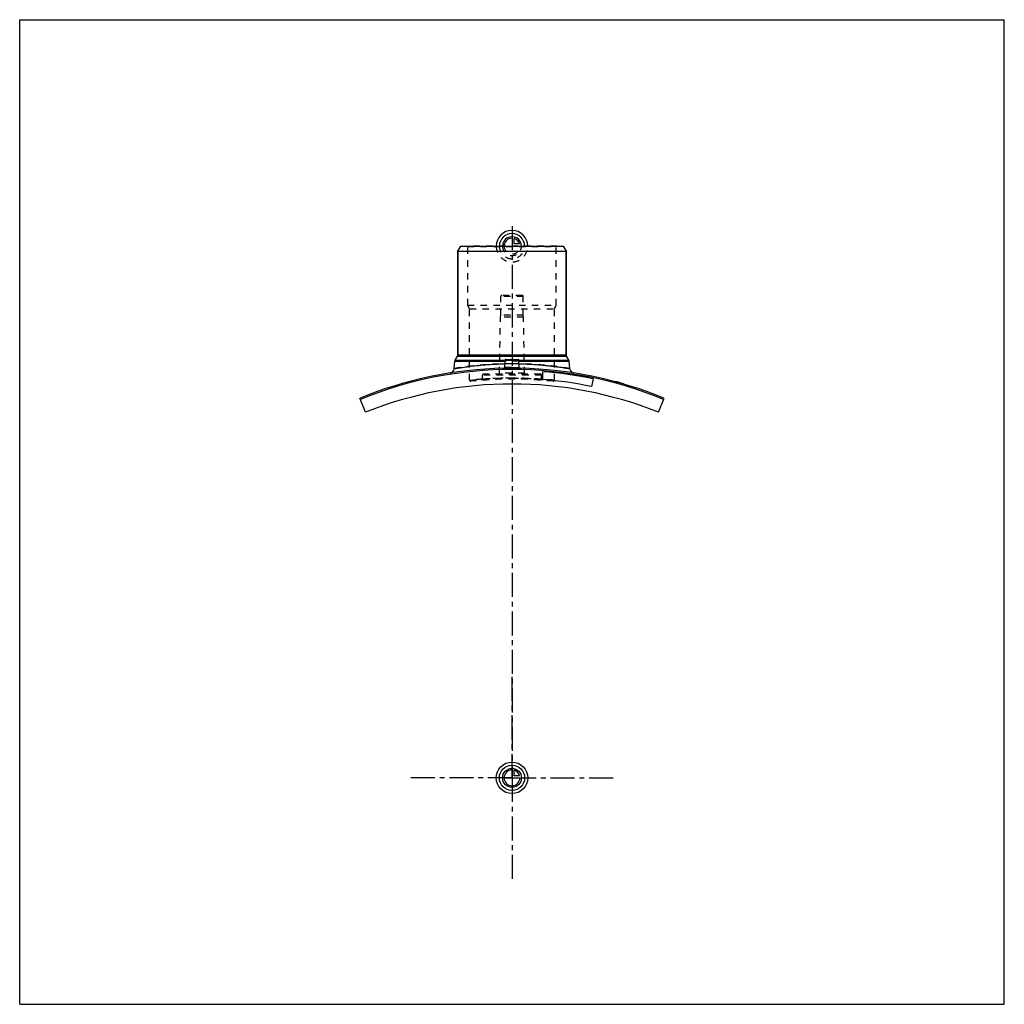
# Model space of a CAD drawing. Header units: millimetres. Extents: x 0 to 1000, y 0 to 1000.
import ezdxf

# ---------------------------------------------------------------- set-up
doc = ezdxf.new("R2010")
doc.units = ezdxf.units.MM
doc.header["$LTSCALE"] = 65.185185
doc.linetypes.add('CENTER', pattern=[0.6, 0.375, -0.075, 0.075, -0.075])
doc.linetypes.add('HIDDEN', pattern=[0.2, 0.1, -0.1])
doc.layers.get('0').update_dxf_attribs({"linetype": 'CONTINUOUS'})
for name, color, linetype in [('ACHSEN_S', 7, 'CONTINUOUS'), ('FASEN', 7, 'CONTINUOUS'), ('KOERPER', 7, 'CONTINUOUS'), ('KONST.EL_MIT_GEO', 7, 'CONTINUOUS'), ('KURVEN', 7, 'CONTINUOUS')]:
    doc.layers.add(name, color=color, linetype=linetype)

msp = doc.modelspace()

# ---------------------------------------------------------------- linework, layer by layer
at = {"color": 7, "linetype": 'Continuous'}
for p, q in [((0, 0), (0, 1000)), ((0, 1000), (1000, 1000)), ((1000, 0), (1000, 1000)), ((0, 0), (1000, 0))]:
    msp.add_line(p, q, dxfattribs=at)
at = {"layer": 'ACHSEN_S', "color": 2, "linetype": 'CENTER'}
msp.add_line((500, 790.2), (500, 209.8), dxfattribs=at)
at = {"layer": 'FASEN', "color": 7, "linetype": 'Continuous'}
for p, q in [((445, 765), (447.9, 770)), ((447.9, 770), (552.1, 770)), ((552.1, 770), (555, 765)), ((445, 765), (555, 765)), ((351.3, 601.3), (345.6, 615.6)), ((648.7, 601.3), (654.4, 615.6))]:
    msp.add_line(p, q, dxfattribs=at)
msp.add_arc((500, 239), 405.7, 67.7088, 112.2912, dxfattribs=at)
at = {"layer": 'KOERPER', "color": 7, "linetype": 'Continuous'}
for p, q in [((445, 659.7), (445, 765)), ((555, 659.7), (555, 765)), ((582.4, 635.2), (580.8, 627.4))]:
    msp.add_line(p, q, dxfattribs=at)
at = {"layer": 'KOERPER', "color": 8, "linetype": 'HIDDEN'}
for p, q in [((488.6, 700), (488.6, 719)), ((511.4, 700), (511.4, 719)), ((488.3, 698), (488.6, 700)), ((511.4, 700), (488.6, 700)), ((511.7, 698), (511.4, 700)), ((487.3, 641), (488.3, 698)), ((511.7, 698), (488.3, 698)), ((512.7, 641), (511.7, 698)), ((470, 634.7), (470, 639)), ((530, 634.7), (530, 639))]:
    msp.add_line(p, q, dxfattribs=at)
at = {"layer": 'KOERPER', "color": 2, "linetype": 'CENTER'}
for q in [(500, 335), (395, 230), (605, 230), (500, 125)]:
    msp.add_line((500, 230), q, dxfattribs=at)
at = {"layer": 'KOERPER', "color": 7, "linetype": 'Continuous'}
msp.add_arc((500, 230), 400, 68.1812, 111.8188, dxfattribs=at)
at = {"layer": 'KONST.EL_MIT_GEO', "color": 8, "linetype": 'HIDDEN'}
for p, q in [((455, 769.5), (454.5, 770)), ((545.5, 770), (454.5, 770)), ((545, 769.5), (545.5, 770)), ((455, 710), (455, 769.5)), ((455, 769.5), (545, 769.5)), ((545, 710), (545, 769.5)), ((510.3, 720), (489.6, 720)), ((457, 706.5), (455, 710)), ((455, 710), (545, 710)), ((511.4, 719), (488.6, 719)), ((543, 706.5), (545, 710)), ((457, 633.8), (457, 706.5)), ((457, 706.5), (543, 706.5)), ((543, 633.8), (543, 706.5)), ((507.1, 653.3), (492.9, 653.3)), ((507, 654.3), (493, 654.3)), ((529, 640), (471, 640)), ((512.7, 641), (487.3, 641)), ((530, 639), (470, 639)), ((470, 634.9), (470, 634.9)), ((530, 634.9), (530, 634.9)), ((605, 632.2), (605.1, 632.5)), ((605.1, 632.5), (605, 632.2)), ((605.1, 632.2), (605.2, 632.5)), ((605.5, 632.1), (605.6, 632.4)), ((605.8, 632), (605.9, 632.3)), ((606, 632), (606.1, 632.2)), ((606, 631.9), (606.1, 632.2)), ((606.2, 631.9), (606, 631.9)), ((606.2, 631.9), (606.3, 632.2)), ((606.4, 631.8), (606.5, 632.1)), ((606.5, 631.8), (606.5, 632.1)), ((606.7, 631.8), (606.8, 632.1)), ((606.8, 631.7), (606.9, 632)), ((607.7, 631.5), (607.8, 631.8)), ((607.8, 631.5), (607.9, 631.8)), ((607.9, 631.4), (607.9, 631.7)), ((608.2, 631.4), (608.3, 631.6)), ((608.7, 631.2), (608.8, 631.5)), ((608.9, 631.2), (608.9, 631.5)), ((608.9, 631.2), (609, 631.4)), ((609.5, 631), (609.6, 631.3)), ((609.7, 630.9), (609.8, 631.2)), ((609.7, 630.9), (609.8, 631.2)), ((611.1, 630.5), (611.2, 630.8)), ((611.6, 630.4), (611.7, 630.7)), ((611.6, 630.4), (611.7, 630.7)), ((611.7, 630.4), (611.8, 630.7)), ((611.9, 630.3), (612, 630.6)), ((612.1, 630.3), (612.1, 630.6)), ((612.4, 630.2), (612.5, 630.4)), ((612.5, 630.2), (612.5, 630.4)), ((612.6, 630.1), (612.6, 630.4))]:
    msp.add_line(p, q, dxfattribs=at)
at = {"layer": 'KONST.EL_MIT_GEO', "color": 7, "linetype": 'Continuous'}
for p, q in [((445, 765), (445, 659.7)), ((555, 765), (555, 659.7)), ((441.3, 645.6), (442, 653.3)), ((442, 653.3), (492.9, 653.3)), ((442.3, 654.3), (444.7, 658.4)), ((442.3, 654.3), (493, 654.3)), ((444.7, 658.4), (555.3, 658.4)), ((445, 659.7), (555, 659.7)), ((492.6, 646.9), (493, 654.1)), ((493, 654.1), (507, 654.1)), ((493.9, 655), (506.1, 655)), ((507, 654.3), (557.7, 654.3)), ((507.4, 646.9), (507, 654.1)), ((507.1, 653.3), (558, 653.3)), ((557.7, 654.3), (555.3, 658.4)), ((558.7, 645.6), (558, 653.3)), ((531.4, 634.4), (531.4, 642.5)), ((604.6, 632.6), (604.5, 632.3)), ((604.8, 632.3), (604.8, 632.6)), ((612.1, 630.3), (612.2, 630.5)), ((613, 630), (613.1, 630.3))]:
    msp.add_line(p, q, dxfattribs=at)
for points in [[(492.6, 646.9), (492.6, 646.8), (492.6, 646.8), (492.5, 646.7), (492.5, 646.6), (492.5, 646.6), (492.5, 646.5), (492.5, 646.4), (492.4, 646.4), (492.4, 646.3), (492.3, 646.3), (492.3, 646.2), (492.2, 646.2), (492.2, 646.1), (492.1, 646.1), (492.1, 646), (492, 646), (491.9, 646), (491.9, 646), (491.8, 645.9), (491.7, 645.9)], [(508.3, 645.9), (508.2, 645.9), (508.1, 646), (508.1, 646), (508, 646), (507.9, 646), (507.9, 646.1), (507.8, 646.1), (507.8, 646.2), (507.7, 646.2), (507.7, 646.3), (507.6, 646.3), (507.6, 646.4), (507.5, 646.4), (507.5, 646.5), (507.5, 646.6), (507.5, 646.6), (507.5, 646.7), (507.4, 646.8), (507.4, 646.8), (507.4, 646.9)]]:
    msp.add_lwpolyline(points, dxfattribs=at)
at = {"layer": 'KONST.EL_MIT_GEO', "color": 8, "linetype": 'HIDDEN'}
for points in [[(470, 634.7), (470, 634.7), (470, 634.6), (470, 634.6), (470, 634.5), (470, 634.4), (469.9, 634.4), (469.9, 634.3), (469.9, 634.3), (469.8, 634.2), (469.8, 634.1), (469.7, 634.1), (469.7, 634), (469.6, 634), (469.6, 633.9), (469.5, 633.9), (469.5, 633.9), (469.4, 633.8), (469.3, 633.8), (469.3, 633.8), (469.2, 633.8), (469.1, 633.8), (469.1, 633.8)], [(530.9, 633.8), (530.9, 633.8), (530.8, 633.8), (530.7, 633.8), (530.7, 633.8), (530.6, 633.8), (530.5, 633.9), (530.5, 633.9), (530.4, 633.9), (530.4, 634), (530.3, 634), (530.3, 634.1), (530.2, 634.1), (530.2, 634.2), (530.1, 634.3), (530.1, 634.3), (530.1, 634.4), (530, 634.4), (530, 634.5), (530, 634.6), (530, 634.6), (530, 634.7), (530, 634.7)]]:
    msp.add_lwpolyline(points, dxfattribs=at)
for centre, radius, start, end in [((489.6, 719), 1, 90, 180), ((510.3, 719), 1, 0, 90), ((500, 300.9), 349.6, 89.9999, 91.186), ((500, 300.7), 349.9, 88.8144, 89.9997), ((471, 639), 1, 90, 180), ((486.3, 641), 1, 270, 359), ((500, 239), 407, 88.8168, 91.1832), ((491.6, 646.9), 0.995, 271.1857, 274.2911), ((491.6, 646.9), 0.995, 354.5118, 356.9854), ((508.4, 646.9), 0.994, 183.0142, 185.1905), ((508.4, 646.9), 0.995, 265.7092, 268.8143), ((513.7, 641), 1, 181, 270), ((529, 639), 1, 0, 90), ((458, 633.8), 1, 180, 275.9386), ((500, 230), 404.9, 84.0613, 95.9387), ((500, 210.5), 425.5, 85.9561, 94.0439), ((500, 210.8), 425.2, 85.7674, 85.9548), ((542, 633.8), 1, 264.0614, 360)]:
    msp.add_arc(centre, radius, start, end, dxfattribs=at)
at = {"layer": 'KONST.EL_MIT_GEO', "color": 7, "linetype": 'Continuous'}
for centre, radius, start, end in [((444.4, 653), 2.5, 150, 175), ((442.5, 659.7), 2.5, 330, 360), ((493.9, 654), 1, 90, 177), ((506.1, 654), 1, 3, 90), ((557.5, 659.7), 2.5, 180, 210), ((555.6, 653), 2.5, 5, 30), ((500, 239), 407, 91.1832, 112.2897), ((436.3, 646), 5, 278.9175, 355), ((491.6, 646.9), 1, 271.1984, 356.9897), ((508.4, 646.9), 1, 183.0103, 268.8016), ((500, 239), 407, 67.7103, 88.8168), ((500, 239), 404.7, 78.25, 85.55), ((563.7, 646), 5, 185, 261.0825), ((500, 239), 396.7, 78.25, 85.4601), ((500, 239), 407.3, 73.88, 75.1185)]:
    msp.add_arc(centre, radius, start, end, dxfattribs=at)
at = {"layer": 'KONST.EL_MIT_GEO', "color": 8, "linetype": 'HIDDEN'}
for points, knots in [([(500, 650.6), (496.2, 650.6), (488.7, 650.4), (479.5, 650), (472.5, 649.5), (467.5, 649.1), (462.9, 648.6), (458.7, 648.1), (454.8, 647.6), (451.4, 647.2), (448.8, 646.8), (447, 646.5), (445.8, 646.4), (444.8, 646.2), (443.9, 646), (443.1, 645.9), (442.5, 645.8), (442.2, 645.8), (441.9, 645.7), (441.7, 645.7), (441.6, 645.7), (441.5, 645.6), (441.4, 645.6), (441.3, 645.6), (441.3, 645.6), (441.3, 645.6), (441.3, 645.6), (441.3, 645.6)], [0, 0, 0, 0, 0.19382, 0.38034, 0.46867, 0.55259, 0.63132, 0.70411, 0.77026, 0.82911, 0.88005, 0.90239, 0.92255, 0.94048, 0.95613, 0.96945, 0.9804, 0.98498, 0.98896, 0.99233, 0.99509, 0.99723, 0.99877, 0.99931, 0.99969, 0.99992, 1, 1, 1, 1]), ([(558.7, 645.6), (558.3, 645.7), (557.5, 645.8), (556, 646.1), (553, 646.5), (548.1, 647.3), (540.9, 648.2), (532.2, 649.1), (518.3, 650.2), (507.5, 650.6), (500, 650.6)], [0, 0, 0, 0, 0.0196, 0.04387, 0.07745, 0.1709, 0.2959, 0.44743, 0.61969, 1, 1, 1, 1]), ([(500, 645.3), (499.5, 645.3), (498.4, 645.3), (496.8, 645.3), (495.4, 645.4), (494.1, 645.4), (493.1, 645.5), (492.3, 645.6), (491.9, 645.7), (491.7, 645.8), (491.6, 645.9), (491.6, 645.9)], [0, 0, 0, 0, 0.19282, 0.37821, 0.54911, 0.69902, 0.82239, 0.9148, 0.97346, 0.99015, 1, 1, 1, 1]), ([(500, 646.9), (499.5, 646.9), (498.6, 646.9), (497.2, 646.9), (495.9, 646.9), (494.8, 646.9), (494, 646.9), (493.5, 646.9), (493.2, 646.9), (492.9, 646.9), (492.7, 646.9), (492.6, 646.9), (492.6, 646.9), (492.6, 646.9)], [0, 0, 0, 0, 0.19503, 0.38256, 0.55542, 0.70697, 0.83136, 0.88184, 0.92382, 0.95691, 0.98077, 0.99518, 1, 1, 1, 1]), ([(492.6, 646.9), (492.6, 646.9), (492.6, 646.9), (492.7, 646.9), (492.9, 646.9), (493.2, 646.9), (493.5, 646.9), (494, 646.9), (494.8, 646.9), (495.9, 646.9), (497.2, 646.9), (498.6, 646.9), (499.5, 646.9), (500, 646.9)], [0, 0, 0, 0, 0.00482, 0.01923, 0.04309, 0.07618, 0.11816, 0.16863, 0.29303, 0.44458, 0.61744, 0.80497, 1, 1, 1, 1]), ([(500, 646.9), (500.5, 646.9), (501.4, 646.9), (502.8, 646.9), (504.1, 646.9), (505.2, 646.9), (506, 646.9), (506.5, 646.9), (506.8, 646.9), (507.1, 646.9), (507.3, 646.9), (507.4, 646.9), (507.4, 646.9), (507.4, 646.9)], [0, 0, 0, 0, 0.19503, 0.38256, 0.55542, 0.70697, 0.83136, 0.88184, 0.92382, 0.95691, 0.98077, 0.99518, 1, 1, 1, 1]), ([(457, 633.8), (457, 633.8), (457, 633.8), (457.1, 633.8), (457.1, 633.8), (457.2, 633.8), (457.3, 633.8), (457.5, 633.8), (457.9, 633.8), (458.3, 633.9), (458.9, 633.9), (459.5, 634), (460.6, 634.1), (462.2, 634.3), (464.4, 634.4), (466.9, 634.6), (469.7, 634.9), (472.8, 635.1), (477.5, 635.3), (483.7, 635.6), (491.7, 635.9), (500, 636), (508.3, 635.9), (516.3, 635.6), (522.5, 635.3), (527.2, 635.1), (530.3, 634.9), (533.1, 634.6), (535.6, 634.4), (537.8, 634.3), (539.4, 634.1), (540.5, 634), (541.1, 633.9), (541.7, 633.9), (542.1, 633.8), (542.5, 633.8), (542.7, 633.8), (542.8, 633.8), (542.9, 633.8), (542.9, 633.8), (543, 633.8), (543, 633.8), (543, 633.8)], [0, 0, 0, 0, 0.00015, 0.00061, 0.00136, 0.00242, 0.00378, 0.00544, 0.00965, 0.01505, 0.02162, 0.02935, 0.03821, 0.05924, 0.08452, 0.11378, 0.14675, 0.1831, 0.2225, 0.30886, 0.40256, 0.5, 0.59744, 0.69114, 0.7775, 0.8169, 0.85325, 0.88622, 0.91548, 0.94076, 0.96179, 0.97065, 0.97838, 0.98495, 0.99035, 0.99456, 0.99622, 0.99758, 0.99864, 0.99939, 0.99985, 1, 1, 1, 1]), ([(470, 634.9), (469, 634.8), (467.2, 634.7), (464.6, 634.5), (462.4, 634.3), (460.7, 634.1), (459.6, 634), (458.9, 633.9), (458.4, 633.9), (457.9, 633.8), (457.6, 633.8), (457.3, 633.8), (457.2, 633.8), (457.1, 633.8), (457.1, 633.8), (457, 633.8), (457, 633.8), (457, 633.8)], [0, 0, 0, 0, 0.22434, 0.42363, 0.59587, 0.7393, 0.79974, 0.85245, 0.89728, 0.93413, 0.96289, 0.97421, 0.98349, 0.99071, 0.99587, 0.99897, 1, 1, 1, 1]), ([(500, 635.9), (498, 635.9), (494.2, 635.9), (488.7, 635.8), (484.3, 635.6), (481, 635.5), (478.9, 635.3), (476.9, 635.2), (475.1, 635.1), (473.6, 635), (472.5, 634.9), (471.8, 634.9), (471.3, 634.9), (470.9, 634.8), (470.6, 634.8), (470.3, 634.8), (470.2, 634.8), (470.1, 634.8), (470, 634.8), (470, 634.8), (470, 634.7), (470, 634.7)], [0, 0, 0, 0, 0.19496, 0.38243, 0.55522, 0.63402, 0.70674, 0.77266, 0.83116, 0.88167, 0.9237, 0.9414, 0.95683, 0.96995, 0.98073, 0.98915, 0.99517, 0.99728, 0.99879, 0.9997, 1, 1, 1, 1]), ([(470, 634.7), (470.2, 634.8), (471, 634.8), (472.6, 635), (475.4, 635.1), (479.1, 635.4), (483.5, 635.6), (490.6, 635.9), (496.2, 635.9), (500, 635.9)], [0, 0, 0, 0, 0.01927, 0.0763, 0.16884, 0.29327, 0.44478, 0.61758, 1, 1, 1, 1]), ([(530, 634.7), (529.8, 634.8), (529, 634.8), (527.4, 635), (524.6, 635.1), (520.9, 635.4), (516.5, 635.6), (509.4, 635.9), (503.8, 635.9), (500, 635.9)], [0, 0, 0, 0, 0.01927, 0.0763, 0.16884, 0.29327, 0.44478, 0.61758, 1, 1, 1, 1]), ([(500, 635.9), (502, 635.9), (505.8, 635.9), (511.3, 635.8), (515.7, 635.6), (519, 635.5), (521.1, 635.3), (523.1, 635.2), (524.9, 635.1), (526.4, 635), (527.5, 634.9), (528.2, 634.9), (528.7, 634.9), (529.1, 634.8), (529.4, 634.8), (529.7, 634.8), (529.8, 634.8), (529.9, 634.8), (530, 634.8), (530, 634.8), (530, 634.7), (530, 634.7)], [0, 0, 0, 0, 0.19496, 0.38243, 0.55522, 0.63402, 0.70674, 0.77266, 0.83116, 0.88167, 0.9237, 0.9414, 0.95683, 0.96995, 0.98073, 0.98915, 0.99517, 0.99728, 0.99879, 0.9997, 1, 1, 1, 1]), ([(543, 633.8), (543, 633.8), (543, 633.8), (542.9, 633.8), (542.9, 633.8), (542.8, 633.8), (542.5, 633.8), (542.2, 633.8), (541.8, 633.9), (541.3, 633.9), (540.7, 634), (539.7, 634.1), (538.2, 634.2), (536.2, 634.4), (533.9, 634.6), (532.3, 634.7), (531.4, 634.8)], [0, 0, 0, 0, 0.00103, 0.00411, 0.00923, 0.01641, 0.03689, 0.06549, 0.10214, 0.14677, 0.19926, 0.25949, 0.40261, 0.57482, 0.77454, 1, 1, 1, 1])]:
    msp.add_open_spline(points, degree=3, knots=knots, dxfattribs=at)
at = {"layer": 'KONST.EL_MIT_GEO', "color": 7, "linetype": 'Continuous'}
for points, knots in [([(441.3, 645.6), (441.6, 645.7), (442.3, 645.8), (443.6, 646), (446.1, 646.4), (450.3, 647), (456.5, 647.9), (464.2, 648.8), (476.4, 649.9), (486.1, 650.4), (492.8, 650.5)], [0, 0, 0, 0, 0.01897, 0.04249, 0.0751, 0.16617, 0.2888, 0.43872, 0.61099, 1, 1, 1, 1]), ([(507.2, 650.5), (510.7, 650.4), (517.4, 650.2), (525.6, 649.7), (531.8, 649.1), (536.1, 648.7), (540.1, 648.3), (543.8, 647.8), (547.1, 647.4), (550.1, 647), (552.3, 646.6), (553.8, 646.4), (554.8, 646.2), (555.7, 646.1), (556.5, 646), (557.2, 645.9), (557.6, 645.8), (558, 645.7), (558.2, 645.7), (558.3, 645.7), (558.5, 645.7), (558.6, 645.6), (558.6, 645.6), (558.7, 645.6), (558.7, 645.6), (558.7, 645.6), (558.7, 645.6), (558.7, 645.6)], [0, 0, 0, 0, 0.19994, 0.38903, 0.47763, 0.5613, 0.63937, 0.71121, 0.77622, 0.83384, 0.88355, 0.9053, 0.92491, 0.94232, 0.95751, 0.97042, 0.98103, 0.98547, 0.98931, 0.99258, 0.99525, 0.99732, 0.99881, 0.99933, 0.9997, 0.99993, 1, 1, 1, 1]), ([(491.6, 645.9), (491.6, 645.9), (491.6, 645.9), (491.7, 645.8), (491.7, 645.8)], [0, 0, 0, 0, 0.1911, 1, 1, 1, 1]), ([(491.7, 645.8), (491.7, 645.8), (491.8, 645.7), (492.2, 645.7), (492.7, 645.6), (493.5, 645.5), (494.6, 645.4), (495.8, 645.3), (497.6, 645.3), (499, 645.3), (500, 645.3)], [0, 0, 0, 0, 0.01856, 0.04427, 0.11719, 0.21739, 0.34204, 0.48739, 0.64895, 1, 1, 1, 1]), ([(492.6, 646.9), (492.6, 646.8), (492.6, 646.8), (492.7, 646.7), (492.9, 646.6), (493.2, 646.6), (493.5, 646.5), (494, 646.5), (494.8, 646.4), (495.9, 646.3), (497.2, 646.2), (498.6, 646.2), (499.5, 646.2), (500, 646.2)], [0, 0, 0, 0, 0.01057, 0.02741, 0.05242, 0.08596, 0.12796, 0.17814, 0.30131, 0.45109, 0.62191, 0.80724, 1, 1, 1, 1]), ([(500, 646.2), (500.5, 646.2), (501.4, 646.2), (502.8, 646.2), (504.1, 646.3), (505.2, 646.4), (506, 646.5), (506.5, 646.5), (506.8, 646.6), (507.1, 646.6), (507.3, 646.7), (507.4, 646.8), (507.4, 646.8), (507.4, 646.9)], [0, 0, 0, 0, 0.19276, 0.37809, 0.54891, 0.69869, 0.82186, 0.87204, 0.91404, 0.94758, 0.97259, 0.98943, 1, 1, 1, 1]), ([(500, 645.3), (500.5, 645.3), (501.5, 645.3), (503, 645.3), (504.4, 645.3), (505.6, 645.4), (506.6, 645.5), (507.3, 645.6), (507.8, 645.7), (508, 645.7), (508.2, 645.8), (508.3, 645.8), (508.4, 645.8)], [0, 0, 0, 0, 0.18294, 0.35967, 0.52423, 0.6711, 0.79544, 0.89329, 0.93133, 0.9618, 0.9846, 1, 1, 1, 1]), ([(508.4, 645.8), (508.4, 645.8), (508.4, 645.9), (508.4, 645.9), (508.4, 645.9)], [0, 0, 0, 0, 0.29954, 1, 1, 1, 1])]:
    msp.add_open_spline(points, degree=3, knots=knots, dxfattribs=at)
at = {"layer": 'KONST.EL_MIT_GEO', "color": 8, "linetype": 'HIDDEN'}
msp.add_open_spline([(508.4, 645.9), (508.4, 645.9), (508.4, 645.9), (508.4, 645.8)], degree=3, dxfattribs=at)
at = {"layer": 'KURVEN', "color": 8, "linetype": 'HIDDEN'}
msp.add_line((490.4, 770), (508, 770), dxfattribs=at)
at = {"layer": 'KURVEN', "color": 40, "linetype": 'Continuous'}
for p, q in [((500, 779.6), (500, 770)), ((502.2, 772.2), (502.2, 777.7)), ((507.7, 772.2), (502.2, 772.2)), ((490.4, 230), (508, 230)), ((500, 239.6), (500, 230)), ((502.2, 232.2), (502.2, 237.7)), ((507.7, 232.2), (502.2, 232.2))]:
    msp.add_line(p, q, dxfattribs=at)
for radius in [16, 12.8, 9.6]:
    msp.add_circle((500, 230), radius, dxfattribs=at)
for centre, radius, start, end in [((500, 770), 16, 0, 180), ((500, 770), 12.8, 0, 180), ((500, 770), 9.6, 0, 180.0001), ((500, 770), 8, 90, 180.0001), ((500, 770), 8, 15.962, 74.038), ((500, 230), 8, 90, 360), ((500, 230), 8, 15.962, 74.038)]:
    msp.add_arc(centre, radius, start, end, dxfattribs=at)
at = {"layer": 'KURVEN', "color": 8, "linetype": 'HIDDEN'}
for radius, start in [(16, 180), (12.8, 180), (9.6, 180.0001), (8, 180.0001)]:
    msp.add_arc((500, 770), radius, start, 360, dxfattribs=at)

doc.saveas('drawing.dxf')
